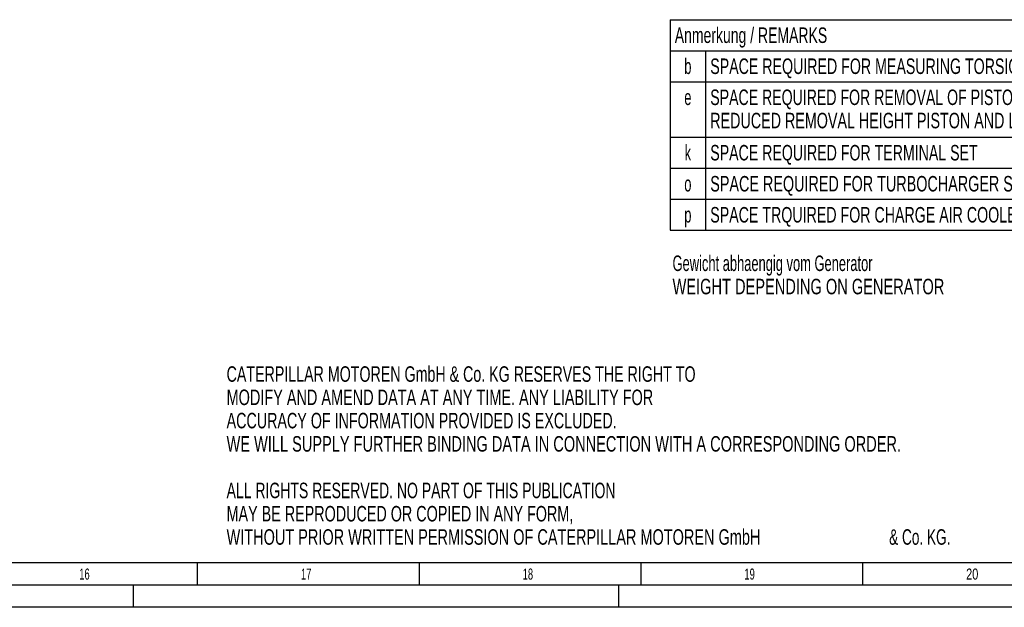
# Model space of a CAD drawing. Header units: millimetres. Extents: x 0 to 1189, y 0 to 841.
# Tile 118 of 173: x 754 to 976, y 0 to 133. Entities that reach past the tile are written whole.
import ezdxf
from ezdxf.enums import TextEntityAlignment as Align

# ---------------------------------------------------------------- set-up
doc = ezdxf.new("R2010")
doc.units = ezdxf.units.MM
doc.header["$LTSCALE"] = 65.395
doc.layers.get('0').update_dxf_attribs({"linetype": 'CONTINUOUS'})
doc.styles.get("Standard").update_dxf_attribs({"font": 'txt', "width": 0.6})
doc.styles.add('TEXTSTYLE_2', font='txt')

# ---------------------------------------------------------------- blocks, each defined once
blk = doc.blocks.new('*T2063')
at = {"color": 2, "linetype": 'Continuous'}
for p, q in [((0, 0), (278, 0)), ((0, 0), (0, -47.5)), ((278, 0), (278, -47.5)), ((0, -7), (278, -7)), ((8, -7), (8, -47.5)), ((0, -14), (278, -14)), ((0, -26.5), (278, -26.5)), ((0, -33.5), (278, -33.5)), ((0, -40.5), (278, -40.5)), ((0, -47.5), (278, -47.5))]:
    blk.add_line(p, q, dxfattribs=at)
for s, width, p in [('Anmerkung / REMARKS', 0.674185, (1.05, -5.25)), ('SPACE REQUIRED FOR MEASURING TORSIONAL VIBRATIONS, AND/OR FOR REMOVAL OF THE VIBRATION DAMPER AND/OR LUBOIL PUMP', 0.683886, (9.05, -12.25)), ('SPACE REQUIRED FOR REMOVAL OF PISTON AND CYLINDER LINER', 0.680087, (9.05, -19.25)), ('REDUCED REMOVAL HEIGHT PISTON AND LINER 2300mm', 0.689441, (9.05, -24.5)), ('SPACE REQUIRED FOR TERMINAL SET', 0.682028, (9.05, -31.75)), ('SPACE REQUIRED FOR TURBOCHARGER SHAFT', 0.692407, (9.05, -38.75)), ('SPACE TRQUIRED FOR CHARGE AIR COOLER REMOVING', 0.684656, (9.05, -45.75))]:
    blk.add_text(s, height=3.5, dxfattribs=dict(at, width=width)).set_placement(p)
at = {"color": 2, "linetype": 'Continuous', "width": 0.619048}
for s, p in [('b', (4, -12.25)), ('e', (4, -19.25)), ('k', (4, -31.75)), ('o', (4, -38.75)), ('p', (4, -45.75))]:
    blk.add_text(s, height=3.5, dxfattribs=at).set_placement(p, align=Align.CENTER)

msp = doc.modelspace()

# ---------------------------------------------------------------- linework, layer by layer
at = {"color": 5, "linetype": 'Continuous'}
for p, q in [((1179, 10), (10, 10)), ((794.5, 5), (794.5, 10)), ((844.5, 5), (844.5, 10)), ((894.5, 5), (894.5, 10)), ((944.5, 5), (944.5, 10)), ((780, 0), (780, 5)), ((889.5, 0), (889.5, 5)), ((1189, 0), (0, 0))]:
    msp.add_line(p, q, dxfattribs=at)
at = {"color": 6, "linetype": 'Continuous'}
msp.add_line((1184, 5), (5, 5), dxfattribs=at)

# ---------------------------------------------------------------- block references
msp.add_blockref('*T2063', (901.05286, 132.53218))

# ---------------------------------------------------------------- texts
at = {"color": 2, "linetype": 'Continuous'}
for s, width, p in [('Gewicht abhaengig vom Generator', 0.621352, (901.60093, 75.84327)), ('WEIGHT DEPENDING ON GENERATOR', 0.703612, (901.60093, 70.59327)), ('CATERPILLAR MOTOREN GmbH & Co. KG RESERVES THE RIGHT TO ', 0.685799, (801.02989, 50.85947)), ('MODIFY AND AMEND DATA AT ANY TIME. ANY LIABILITY FOR ', 0.696765, (801.02989, 45.60947)), ('ACCURACY OF INFORMATION PROVIDED IS EXCLUDED. ', 0.688923, (801.02989, 40.35947)), ('WE WILL SUPPLY FURTHER BINDING DATA IN CONNECTION WITH A CORRESPONDING ORDER.', 0.701299, (801.02989, 35.10947)), ('ALL RIGHTS RESERVED. NO PART OF THIS PUBLICATION ', 0.674441, (801.02989, 24.60947)), ('MAY BE REPRODUCED OR COPIED IN ANY FORM, ', 0.691057, (801.02989, 19.35947)), ('WITHOUT PRIOR WRITTEN PERMISSION OF CATERPILLAR MOTOREN GmbH ', 0.698283, (801.02989, 14.10947)), ('& Co. KG.', 0.656085, (950.44656, 14.10947))]:
    msp.add_text(s, height=3.5, dxfattribs=dict(at, width=width)).set_placement(p)
at = {"color": 5, "linetype": 'Continuous', "style": 'TEXTSTYLE_2'}
for s, width, p in [('16', 0.630952, (767.806, 6.248)), ('17', 0.630952, (817.806, 6.248)), ('18', 0.630952, (867.806, 6.248)), ('19', 0.630952, (917.806, 6.248)), ('20', 0.738095, (967.806, 6.248))]:
    msp.add_text(s, height=2.50001, dxfattribs=dict(at, width=width)).set_placement(p)

doc.saveas('drawing.dxf')
